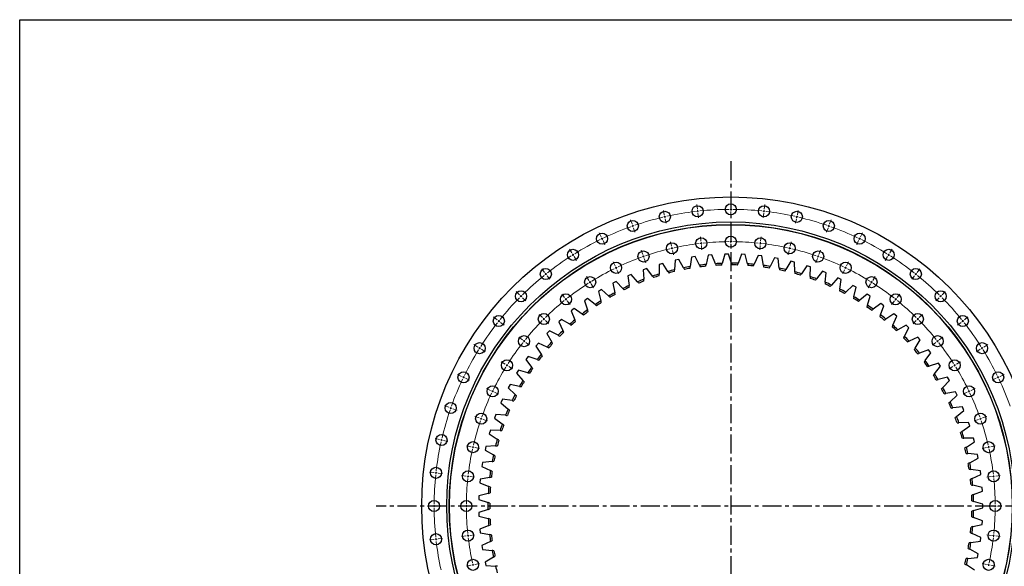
# Model space of a CAD drawing. Header units: millimetres. Extents: x -360 to 6550, y 5580 to 10595.
# Tile 5 of 12: x -360 to 1943, y 9316 to 10595. Entities that reach past the tile are written whole.
import ezdxf

# ---------------------------------------------------------------- set-up
doc = ezdxf.new("R2010")
doc.units = ezdxf.units.MM
doc.header["$LTSCALE"] = 20
doc.linetypes.add('CENTER', pattern=[10.16, 6.35, -1.27, 1.27, -1.27])

msp = doc.modelspace()

# ---------------------------------------------------------------- linework, layer by layer
at = {"linetype": 'CENTER', "ltscale": 0.35}
for p, q in [((1303.6, 10264), (1303.6, 8649.8)), ((2133.1, 9456.9), (474.2, 9456.9))]:
    msp.add_line(p, q, dxfattribs=at)
at = {"color": 0, "linetype": 'Continuous', "lineweight": 18}
for p, q in [((1225.4, 10151.5), (1224.2, 10161.9)), ((1303.6, 10155.9), (1303.6, 10166.4)), ((1381.9, 10151.5), (1383.1, 10161.9)), ((1148.1, 10138.4), (1145.8, 10148.6)), ((1149.2, 10133.5), (1148.6, 10135.9)), ((1149.2, 10133.5), (1149.8, 10131.1)), ((1225.9, 10146.5), (1225.7, 10149)), ((1225.9, 10146.5), (1226.2, 10144.1)), ((1226.5, 10141.6), (1227.7, 10131.1)), ((1303.6, 10150.9), (1303.6, 10153.4)), ((1303.6, 10150.9), (1303.6, 10148.4)), ((1303.6, 10145.9), (1303.6, 10135.4)), ((1380.8, 10141.6), (1379.6, 10131.1)), ((1381.3, 10146.5), (1381.1, 10144.1)), ((1381.3, 10146.5), (1381.6, 10149)), ((1458.1, 10133.5), (1457.5, 10131.1)), ((1458.1, 10133.5), (1458.6, 10135.9)), ((1459.2, 10138.4), (1461.5, 10148.6)), ((1072.8, 10116.7), (1069.3, 10126.6)), ((1074.4, 10112), (1073.6, 10114.3)), ((1074.4, 10112), (1075.2, 10109.6)), ((1150.3, 10128.6), (1152.7, 10118.4)), ((1457, 10128.6), (1454.6, 10118.4)), ((1532.8, 10112), (1532, 10109.6)), ((1532.8, 10112), (1533.7, 10114.3)), ((1534.5, 10116.7), (1538, 10126.6)), ((1000.4, 10086.7), (995.8, 10096.1)), ((1076.1, 10107.2), (1079.5, 10097.3)), ((1233.8, 10076.5), (1232.7, 10086.9)), ((1303.6, 10080.4), (1303.6, 10090.9)), ((1373.4, 10076.5), (1374.6, 10086.9)), ((1531.2, 10107.2), (1527.7, 10097.3)), ((1606.9, 10086.7), (1611.5, 10096.1)), ((1002.5, 10082.2), (1001.4, 10084.4)), ((1002.5, 10082.2), (1003.6, 10079.9)), ((1004.7, 10077.7), (1009.2, 10068.2)), ((1164.9, 10064.8), (1162.6, 10075)), ((1234.4, 10071.5), (1234.1, 10074)), ((1234.4, 10071.5), (1234.7, 10069)), ((1234.9, 10066.5), (1236.1, 10056.1)), ((1303.6, 10075.4), (1303.6, 10077.9)), ((1303.6, 10075.4), (1303.6, 10072.9)), ((1303.6, 10070.4), (1303.6, 10059.9)), ((1372.3, 10066.5), (1371.2, 10056.1)), ((1372.9, 10071.5), (1372.6, 10069)), ((1372.9, 10071.5), (1373.2, 10074)), ((1442.4, 10064.8), (1444.7, 10075)), ((1602.6, 10077.7), (1598, 10068.2)), ((1604.8, 10082.2), (1603.7, 10079.9)), ((1604.8, 10082.2), (1605.8, 10084.4)), ((931.7, 10048.8), (926.2, 10057.7)), ((934.4, 10044.5), (933.1, 10046.6)), ((934.4, 10044.5), (935.7, 10042.4)), ((1097.7, 10045.4), (1094.2, 10055.3)), ((1099.4, 10040.7), (1098.5, 10043.1)), ((1166, 10059.9), (1165.5, 10062.3)), ((1166, 10059.9), (1166.6, 10057.5)), ((1167.1, 10055), (1169.5, 10044.8)), ((1440.2, 10055), (1437.8, 10044.8)), ((1441.3, 10059.9), (1440.7, 10057.5)), ((1441.3, 10059.9), (1441.8, 10062.3)), ((1507.9, 10040.7), (1508.7, 10043.1)), ((1509.6, 10045.4), (1513, 10055.3)), ((1672.9, 10044.5), (1671.5, 10042.4)), ((1672.9, 10044.5), (1674.2, 10046.6)), ((1675.5, 10048.8), (1681.1, 10057.7)), ((937.1, 10040.3), (942.7, 10031.4)), ((1033.1, 10018.7), (1028.6, 10028.1)), ((1099.4, 10040.7), (1100.2, 10038.3)), ((1101, 10036), (1104.5, 10026.1)), ((1506.3, 10036), (1502.8, 10026.1)), ((1507.9, 10040.7), (1507.1, 10038.3)), ((1574.2, 10018.7), (1578.7, 10028.1)), ((1670.2, 10040.3), (1664.6, 10031.4)), ((867.8, 10003.4), (861.3, 10011.6)), ((870.9, 9999.5), (869.4, 10001.5)), ((870.9, 9999.5), (872.5, 9997.5)), ((874.1, 9995.6), (880.6, 9987.4)), ((1035.3, 10014.2), (1034.2, 10016.4)), ((1035.3, 10014.2), (1036.4, 10011.9)), ((1037.4, 10009.7), (1042, 10000.2)), ((1569.8, 10009.7), (1565.3, 10000.2)), ((1572, 10014.2), (1570.9, 10011.9)), ((1572, 10014.2), (1573.1, 10016.4)), ((1733.2, 9995.6), (1726.7, 9987.4)), ((1736.3, 9999.5), (1734.8, 9997.5)), ((1736.3, 9999.5), (1737.9, 10001.5)), ((1739.5, 10003.4), (1746, 10011.6)), ((971.9, 9984.8), (966.3, 9993.7)), ((974.6, 9980.6), (973.2, 9982.7)), ((974.6, 9980.6), (975.9, 9978.5)), ((977.2, 9976.4), (982.8, 9967.5)), ((1630, 9976.4), (1624.5, 9967.5)), ((1632.7, 9980.6), (1631.4, 9978.5)), ((1632.7, 9980.6), (1634, 9982.7)), ((1635.4, 9984.8), (1640.9, 9993.7)), ((809.4, 9951.2), (801.9, 9958.6)), ((812.9, 9947.6), (811.1, 9949.4)), ((914.9, 9944.4), (908.3, 9952.6)), ((1692.4, 9944.4), (1698.9, 9952.6)), ((1794.4, 9947.6), (1796.1, 9949.4)), ((1797.9, 9951.2), (1805.3, 9958.6)), ((812.9, 9947.6), (814.7, 9945.9)), ((816.4, 9944.1), (823.9, 9936.7)), ((918, 9940.5), (916.4, 9942.4)), ((918, 9940.5), (919.6, 9938.5)), ((921.1, 9936.6), (927.7, 9928.4)), ((1686.1, 9936.6), (1679.6, 9928.4)), ((1689.3, 9940.5), (1687.7, 9938.5)), ((1689.3, 9940.5), (1690.8, 9942.4)), ((1790.8, 9944.1), (1783.4, 9936.7)), ((1794.4, 9947.6), (1792.6, 9945.9)), ((862.8, 9897.8), (855.3, 9905.2)), ((1744.5, 9897.8), (1751.9, 9905.2)), ((757.1, 9892.7), (748.9, 9899.3)), ((761, 9889.6), (759.1, 9891.2)), ((761, 9889.6), (763, 9888)), ((765, 9886.5), (773.2, 9879.9)), ((866.3, 9894.3), (864.5, 9896)), ((866.3, 9894.3), (868.1, 9892.5)), ((869.8, 9890.7), (877.3, 9883.3)), ((1737.4, 9890.7), (1730, 9883.3)), ((1741, 9894.3), (1739.2, 9892.5)), ((1741, 9894.3), (1742.7, 9896)), ((1842.3, 9886.5), (1834.1, 9879.9)), ((1846.2, 9889.6), (1844.3, 9888)), ((1846.2, 9889.6), (1848.2, 9891.2)), ((1850.1, 9892.7), (1858.3, 9899.3)), ((711.8, 9828.8), (702.9, 9834.4)), ((816.2, 9845.7), (808, 9852.2)), ((820.1, 9842.5), (818.1, 9844.1)), ((820.1, 9842.5), (822, 9841)), ((824, 9839.4), (832.2, 9832.9)), ((1783.3, 9839.4), (1775.1, 9832.9)), ((1787.2, 9842.5), (1785.2, 9841)), ((1787.2, 9842.5), (1789.2, 9844.1)), ((1791.1, 9845.7), (1799.3, 9852.2)), ((1895.5, 9828.8), (1904.4, 9834.4)), ((716, 9826.1), (713.9, 9827.5)), ((716, 9826.1), (718.1, 9824.8)), ((720.2, 9823.5), (729.1, 9817.9)), ((1887, 9823.5), (1878.1, 9817.9)), ((1891.3, 9826.1), (1889.1, 9824.8)), ((1891.3, 9826.1), (1893.4, 9827.5)), ((775.7, 9788.6), (766.8, 9794.2)), ((1831.6, 9788.6), (1840.5, 9794.2)), ((673.9, 9760.2), (664.4, 9764.7)), ((779.9, 9786), (777.8, 9787.3)), ((779.9, 9786), (782.1, 9784.6)), ((784.2, 9783.3), (793.1, 9777.7)), ((1823.1, 9783.3), (1814.2, 9777.7)), ((1827.3, 9786), (1825.2, 9784.6)), ((1827.3, 9786), (1829.5, 9787.3)), ((1933.4, 9760.2), (1942.9, 9764.7)), ((678.4, 9758), (676.1, 9759.1)), ((678.4, 9758), (680.6, 9756.9)), ((682.9, 9755.9), (692.3, 9751.3)), ((1924.4, 9755.9), (1914.9, 9751.3)), ((1928.9, 9758), (1926.7, 9756.9)), ((1928.9, 9758), (1931.2, 9759.1)), ((741.9, 9727.4), (732.4, 9732)), ((746.4, 9725.3), (744.1, 9726.3)), ((746.4, 9725.3), (748.6, 9724.2)), ((750.9, 9723.1), (760.4, 9718.5)), ((1856.4, 9723.1), (1846.9, 9718.5)), ((1860.9, 9725.3), (1858.6, 9724.2)), ((1860.9, 9725.3), (1863.1, 9726.3)), ((1865.4, 9727.4), (1874.9, 9732)), ((643.9, 9687.8), (634, 9691.2)), ((648.6, 9686.1), (646.2, 9686.9)), ((648.6, 9686.1), (650.9, 9685.3)), ((653.3, 9684.5), (663.2, 9681)), ((715.1, 9662.8), (705.2, 9666.3)), ((719.8, 9661.2), (717.5, 9662)), ((719.8, 9661.2), (722.2, 9660.4)), ((724.6, 9659.5), (734.5, 9656.1)), ((1882.7, 9659.5), (1872.8, 9656.1)), ((1887.4, 9661.2), (1885.1, 9660.4)), ((1887.4, 9661.2), (1889.8, 9662)), ((1892.1, 9662.8), (1902.1, 9666.3)), ((622.2, 9612.4), (611.9, 9614.8)), ((627, 9611.3), (624.6, 9611.9)), ((627, 9611.3), (629.5, 9610.8)), ((631.9, 9610.2), (642.1, 9607.9)), ((695.8, 9595.6), (685.5, 9598)), ((700.6, 9594.5), (698.2, 9595.1)), ((700.6, 9594.5), (703.1, 9594)), ((705.5, 9593.4), (715.8, 9591.1)), ((1901.8, 9593.4), (1891.5, 9591.1)), ((1906.6, 9594.5), (1904.2, 9594)), ((1906.6, 9594.5), (1909.1, 9595.1)), ((1911.5, 9595.6), (1921.7, 9598)), ((609, 9535.2), (598.6, 9536.3)), ((614, 9534.6), (611.5, 9534.9)), ((614, 9534.6), (616.5, 9534.3)), ((619, 9534), (629.4, 9532.9)), ((684.1, 9526.7), (673.6, 9527.9)), ((689, 9526.2), (686.5, 9526.4)), ((689, 9526.2), (691.5, 9525.9)), ((694, 9525.6), (704.4, 9524.4)), ((1913.3, 9525.6), (1902.8, 9524.4)), ((1918.2, 9526.2), (1915.8, 9525.9)), ((1918.2, 9526.2), (1920.7, 9526.4)), ((1923.2, 9526.7), (1933.6, 9527.9)), ((604.6, 9456.9), (594.1, 9456.9)), ((609.6, 9456.9), (607.1, 9456.9)), ((609.6, 9456.9), (612.1, 9456.9)), ((614.6, 9456.9), (625.1, 9456.9)), ((680.1, 9456.9), (669.6, 9456.9)), ((685.1, 9456.9), (682.6, 9456.9)), ((685.1, 9456.9), (687.6, 9456.9)), ((690.1, 9456.9), (700.6, 9456.9)), ((1917.1, 9456.9), (1906.6, 9456.9)), ((1922.1, 9456.9), (1919.6, 9456.9)), ((1922.1, 9456.9), (1924.6, 9456.9)), ((1927.1, 9456.9), (1937.6, 9456.9)), ((609, 9378.6), (598.6, 9377.5)), ((614, 9379.2), (611.5, 9378.9)), ((614, 9379.2), (616.5, 9379.5)), ((619, 9379.8), (629.4, 9380.9)), ((684.1, 9387.1), (673.6, 9385.9)), ((689, 9387.7), (686.5, 9387.4)), ((689, 9387.7), (691.5, 9387.9)), ((694, 9388.2), (704.4, 9389.4)), ((1913.3, 9388.2), (1902.8, 9389.4)), ((1918.2, 9387.7), (1915.8, 9387.9)), ((1918.2, 9387.7), (1920.7, 9387.4)), ((1923.2, 9387.1), (1933.6, 9385.9)), ((695.8, 9318.2), (685.5, 9315.8)), ((700.6, 9319.3), (698.2, 9318.7)), ((700.6, 9319.3), (703.1, 9319.8)), ((705.5, 9320.4), (715.8, 9322.7)), ((1901.8, 9320.4), (1891.5, 9322.7)), ((1906.6, 9319.3), (1904.2, 9319.8)), ((1906.6, 9319.3), (1909.1, 9318.7)), ((1911.5, 9318.2), (1921.7, 9315.8))]:
    msp.add_line(p, q, dxfattribs=at)
at = {"color": 7, "linetype": 'Continuous', "lineweight": 25}
for p, q in [((1348.7, 10178.5), (1348.7, 10178.5)), ((1250.6, 10044), (1245.9, 10022)), ((1259.3, 10044.8), (1250.6, 10044)), ((1267.5, 10023.8), (1259.3, 10044.8)), ((1289.5, 10046.3), (1283.4, 10024.5)), ((1298.3, 10046.4), (1289.5, 10046.3)), ((1305.1, 10024.9), (1298.3, 10046.4)), ((1328.5, 10045.9), (1321, 10024.6)), ((1337.3, 10045.5), (1328.5, 10045.9)), ((1342.6, 10023.6), (1337.3, 10045.5)), ((1367.3, 10043), (1358.4, 10022.3)), ((1376.1, 10042), (1367.3, 10043)), ((1380, 10019.8), (1376.1, 10042)), ((1135.9, 10022.1), (1135.7, 9999.5)), ((1144.3, 10024.5), (1135.9, 10022.1)), ((1156.5, 10005.5), (1144.3, 10024.5)), ((1173.6, 10031.9), (1171.9, 10009.4)), ((1182.2, 10033.8), (1173.6, 10031.9)), ((1193.1, 10014), (1182.2, 10033.8)), ((1211.9, 10039.2), (1208.7, 10016.9)), ((1220.6, 10040.6), (1211.9, 10039.2)), ((1230.2, 10020.1), (1220.6, 10040.6)), ((1405.9, 10037.5), (1395.7, 10017.4)), ((1414.6, 10035.9), (1405.9, 10037.5)), ((1417, 10013.5), (1414.6, 10035.9)), ((1444.1, 10029.5), (1432.5, 10010.1)), ((1452.6, 10027.3), (1444.1, 10029.5)), ((1453.6, 10004.8), (1452.6, 10027.3)), ((1481.6, 10018.9), (1468.8, 10000.4)), ((1490, 10016.2), (1481.6, 10018.9)), ((1070.9, 9998.5), (1062.8, 9995)), ((1062.8, 9995), (1065.6, 9972.6)), ((1085.4, 9981.3), (1070.9, 9998.5)), ((1107.2, 10012.7), (1098.9, 10009.7)), ((1098.9, 10009.7), (1100.2, 9987.2)), ((1120.6, 9994.6), (1107.2, 10012.7)), ((1489.4, 9993.7), (1490, 10016.2)), ((1518.4, 10005.9), (1504.4, 9988.3)), ((1526.5, 10002.7), (1518.4, 10005.9)), ((1524.5, 9980.2), (1526.5, 10002.7)), ((1035.6, 9982), (1027.8, 9977.9)), ((1027.8, 9977.9), (1032, 9955.8)), ((1051.3, 9965.8), (1035.6, 9982)), ((1554.2, 9990.5), (1539, 9973.8)), ((1562.1, 9986.7), (1554.2, 9990.5)), ((1558.6, 9964.5), (1562.1, 9986.7)), ((1588.9, 9972.8), (1572.7, 9957.1)), ((1596.6, 9968.5), (1588.9, 9972.8)), ((1001.5, 9963.1), (993.9, 9958.5)), ((993.9, 9958.5), (999.6, 9936.7)), ((1018.2, 9948), (1001.5, 9963.1)), ((1591.6, 9946.5), (1596.6, 9968.5)), ((1622.4, 9952.8), (1605.2, 9938.3)), ((1629.8, 9948), (1622.4, 9952.8)), ((968.7, 9942), (961.5, 9937)), ((961.5, 9937), (968.6, 9915.6)), ((986.4, 9928), (968.7, 9942)), ((1623.3, 9926.4), (1629.8, 9948)), ((1654.5, 9930.7), (1636.3, 9917.3)), ((1661.5, 9925.4), (1654.5, 9930.7)), ((937.3, 9918.8), (930.5, 9913.3)), ((930.5, 9913.3), (939, 9892.4)), ((955.9, 9906), (937.3, 9918.8)), ((1653.7, 9904.2), (1661.5, 9925.4)), ((1685, 9906.5), (1666, 9894.3)), ((1691.7, 9900.7), (1685, 9906.5)), ((907.6, 9893.6), (901.1, 9887.6)), ((901.1, 9887.6), (911, 9867.4)), ((927, 9882.1), (907.6, 9893.6)), ((1682.5, 9880.1), (1691.7, 9900.7)), ((1713.9, 9880.3), (1694.1, 9869.4)), ((1720.2, 9874.1), (1713.9, 9880.3)), ((879.6, 9866.5), (873.5, 9860.1)), ((873.5, 9860.1), (884.8, 9840.5)), ((899.7, 9856.2), (879.6, 9866.5)), ((1709.6, 9854.2), (1720.2, 9874.1)), ((853.5, 9837.6), (847.8, 9830.8)), ((874.2, 9828.7), (853.5, 9837.6)), ((1741, 9852.2), (1720.5, 9842.7)), ((1735, 9826.5), (1746.8, 9845.7)), ((1746.8, 9845.7), (1741, 9852.2)), ((847.8, 9830.8), (860.3, 9812)), ((1766.1, 9822.5), (1745.1, 9814.3)), ((1758.4, 9797.2), (1771.5, 9815.5)), ((1771.5, 9815.5), (1766.1, 9822.5)), ((829.3, 9807), (824.1, 9799.9)), ((824.1, 9799.9), (837.8, 9781.9)), ((850.6, 9799.5), (829.3, 9807)), ((1789.3, 9791.1), (1767.8, 9784.3)), ((1794.2, 9783.8), (1789.3, 9791.1)), ((807.2, 9774.9), (802.5, 9767.4)), ((802.5, 9767.4), (817.4, 9750.4)), ((828.9, 9768.8), (807.2, 9774.9)), ((1779.9, 9766.4), (1794.2, 9783.8)), ((1810.3, 9758.3), (1788.4, 9752.9)), ((1799.4, 9734.2), (1814.8, 9750.7)), ((1814.8, 9750.7), (1810.3, 9758.3)), ((787.3, 9741.4), (783.1, 9733.6)), ((783.1, 9733.6), (799, 9717.7)), ((809.3, 9736.7), (787.3, 9741.4)), ((1829.1, 9724.1), (1806.9, 9720.2)), ((1833.1, 9716.2), (1829.1, 9724.1)), ((769.6, 9706.6), (765.9, 9698.6)), ((765.9, 9698.6), (782.9, 9683.7)), ((791.9, 9703.5), (769.6, 9706.6)), ((1816.6, 9700.8), (1833.1, 9716.2)), ((1845.6, 9688.8), (1823.2, 9686.4)), ((1831.6, 9666.4), (1849, 9680.7)), ((1849, 9680.7), (1845.6, 9688.8)), ((754.3, 9670.8), (751.1, 9662.5)), ((751.1, 9662.5), (769, 9648.8)), ((776.8, 9669.1), (754.3, 9670.8)), ((1859.8, 9652.5), (1837.2, 9651.6)), ((1862.6, 9644.2), (1859.8, 9652.5)), ((741.3, 9634), (738.8, 9625.6)), ((763.9, 9633.8), (741.3, 9634)), ((1844.3, 9631), (1862.6, 9644.2)), ((738.8, 9625.6), (757.5, 9613.1)), ((1871.5, 9615.3), (1848.9, 9615.9)), ((1854.6, 9594.9), (1873.8, 9606.8)), ((1873.8, 9606.8), (1871.5, 9615.3)), ((730.9, 9596.4), (728.8, 9587.9)), ((728.8, 9587.9), (748.4, 9576.6)), ((753.4, 9597.8), (730.9, 9596.4)), ((722.9, 9558.3), (721.4, 9549.6)), ((745.3, 9561.1), (722.9, 9558.3)), ((1880.7, 9577.4), (1858.3, 9579.5)), ((1862.5, 9558.2), (1882.4, 9568.8)), ((1882.4, 9568.8), (1880.7, 9577.4)), ((721.4, 9549.6), (741.7, 9539.7)), ((1887.4, 9539), (1865.1, 9542.6)), ((1888.6, 9530.3), (1887.4, 9539)), ((717.5, 9519.7), (716.6, 9510.9)), ((739.6, 9523.9), (717.5, 9519.7)), ((1868, 9521.1), (1888.6, 9530.3)), ((716.6, 9510.9), (737.5, 9502.4)), ((1891.6, 9500.3), (1869.6, 9505.3)), ((1871, 9483.6), (1892.1, 9491.5)), ((1892.1, 9491.5), (1891.6, 9500.3)), ((714.6, 9480.8), (714.3, 9472)), ((714.3, 9472), (735.7, 9464.8)), ((736.4, 9486.5), (714.6, 9480.8)), ((1893.1, 9461.3), (1871.5, 9467.8)), ((735.7, 9449), (714.3, 9441.8)), ((1871.5, 9446.1), (1893.1, 9452.5)), ((1893.1, 9452.5), (1893.1, 9461.3)), ((714.3, 9441.8), (714.6, 9433)), ((714.6, 9433), (736.4, 9427.3)), ((1892.1, 9422.3), (1871, 9430.2)), ((1891.6, 9413.6), (1892.1, 9422.3)), ((737.5, 9411.5), (716.6, 9402.9)), ((716.6, 9402.9), (717.5, 9394.1)), ((1869.6, 9408.6), (1891.6, 9413.6)), ((717.5, 9394.1), (739.6, 9389.9)), ((741.7, 9374.1), (721.4, 9364.2)), ((1865.1, 9371.3), (1887.4, 9374.8)), ((1888.6, 9383.5), (1868, 9392.8)), ((1887.4, 9374.8), (1888.6, 9383.5)), ((721.4, 9364.2), (722.9, 9355.5)), ((722.9, 9355.5), (745.3, 9352.7)), ((1882.4, 9345), (1862.5, 9355.6)), ((748.4, 9337.2), (728.8, 9325.9)), ((1858.3, 9334.3), (1880.7, 9336.4)), ((1880.7, 9336.4), (1882.4, 9345)), ((728.8, 9325.9), (730.9, 9317.4)), ((730.9, 9317.4), (753.4, 9316.1)), ((1873.8, 9307), (1854.6, 9318.9))]:
    msp.add_line(p, q, dxfattribs=at)
msp.add_lwpolyline([(-359.6, 10594.6), (6550.4, 10594.6), (6550.4, 5580.2), (-359.6, 5580.2)], close=True)
for centre, radius in [((1303.6, 9456.9), 723), ((1225.9, 10146.5), 13), ((1303.6, 10150.9), 13), ((1381.3, 10146.5), 13), ((1149.2, 10133.5), 13), ((1458.1, 10133.5), 13), ((1303.6, 9456.9), 664.5), ((1303.6, 9456.9), 658.5), ((1303.6, 9456.9), 658), ((1074.4, 10112), 13), ((1532.8, 10112), 13), ((1002.5, 10082.2), 13), ((1303.6, 10075.4), 13), ((1604.8, 10082.2), 13), ((1166, 10059.9), 13), ((1234.4, 10071.5), 13), ((1372.9, 10071.5), 13), ((1441.3, 10059.9), 13), ((934.4, 10044.5), 13), ((1099.4, 10040.7), 13), ((1507.9, 10040.7), 13), ((1672.9, 10044.5), 13), ((1035.3, 10014.2), 13), ((1572, 10014.2), 13), ((870.9, 9999.5), 13), ((1736.3, 9999.5), 13), ((974.6, 9980.6), 13), ((1632.7, 9980.6), 13), ((812.9, 9947.6), 13), ((918, 9940.5), 13), ((1689.3, 9940.5), 13), ((1794.4, 9947.6), 13), ((761, 9889.6), 13), ((866.3, 9894.3), 13), ((1741, 9894.3), 13), ((1846.2, 9889.6), 13), ((716, 9826.1), 13), ((820.1, 9842.5), 13), ((1787.2, 9842.5), 13), ((1891.3, 9826.1), 13), ((779.9, 9786), 13), ((1827.3, 9786), 13), ((678.4, 9758), 13), ((1928.9, 9758), 13), ((746.4, 9725.3), 13), ((1860.9, 9725.3), 13), ((648.6, 9686.1), 13), ((719.8, 9661.2), 13), ((1887.4, 9661.2), 13), ((627, 9611.3), 13), ((700.6, 9594.5), 13), ((1906.6, 9594.5), 13), ((614, 9534.6), 13), ((689, 9526.2), 13), ((1918.2, 9526.2), 13), ((609.6, 9456.9), 13), ((685.1, 9456.9), 13), ((1922.1, 9456.9), 13), ((689, 9387.7), 13), ((1918.2, 9387.7), 13), ((614, 9379.2), 13), ((700.6, 9319.3), 13), ((1906.6, 9319.3), 13)]:
    msp.add_circle(centre, radius, dxfattribs=at)
at = {"color": 0, "linetype": 'Continuous', "lineweight": 18}
for radius, start, end in [(694, 102.8571, 103.0635), (694, 102.6507, 102.8571), (694, 96.8414, 102.4443), (694, 96.4286, 96.635), (694, 96.2222, 96.4286), (694, 90.4128, 96.0158), (694, 90, 90.2064), (694, 89.7936, 90), (694, 83.9842, 89.5872), (694, 83.5714, 83.7778), (694, 83.365, 83.5714), (694, 77.5557, 83.1586), (694, 77.1429, 77.3493), (694, 76.9365, 77.1429), (694, 109.6985, 115.3015), (694, 109.2857, 109.4921), (694, 109.0793, 109.2857), (694, 103.2699, 108.8729), (694, 71.1271, 76.7301), (694, 70.7143, 70.9207), (694, 70.5079, 70.7143), (694, 64.6985, 70.3015), (694, 116.1271, 121.7301), (694, 115.7143, 115.9207), (694, 115.5079, 115.7143), (618.5, 96.8918, 102.394), (618.5, 96.4286, 96.6602), (618.5, 96.197, 96.4286), (618.5, 90.4632, 95.9654), (618.5, 90, 90.2316), (618.5, 89.7684, 90), (618.5, 84.0346, 89.5368), (618.5, 83.5714, 83.803), (618.5, 83.3398, 83.5714), (618.5, 77.606, 83.1082), (694, 64.2857, 64.4921), (694, 64.0793, 64.2857), (694, 58.2699, 63.8729), (694, 122.5557, 128.1586), (694, 122.1429, 122.3493), (694, 121.9365, 122.1429), (618.5, 109.0541, 109.2857), (618.5, 103.3203, 108.8225), (618.5, 102.8571, 103.0887), (618.5, 102.6256, 102.8571), (618.5, 77.1429, 77.3744), (618.5, 76.9113, 77.1429), (618.5, 71.1775, 76.6797), (618.5, 70.7143, 70.9459), (694, 57.8571, 58.0635), (694, 57.6507, 57.8571), (694, 51.8414, 57.4443), (618.5, 109.7489, 115.2511), (618.5, 109.2857, 109.5173), (618.5, 70.4827, 70.7143), (618.5, 64.7489, 70.2511), (694, 128.9842, 134.5872), (694, 128.5714, 128.7778), (694, 128.365, 128.5714), (618.5, 116.1775, 121.6797), (618.5, 115.7143, 115.9459), (618.5, 115.4827, 115.7143), (618.5, 64.2857, 64.5173), (618.5, 64.0541, 64.2857), (618.5, 58.3203, 63.8225), (694, 51.4286, 51.635), (694, 51.2222, 51.4286), (694, 45.4128, 51.0158), (618.5, 122.606, 128.1082), (618.5, 122.1429, 122.3744), (618.5, 121.9113, 122.1429), (618.5, 57.8571, 58.0887), (618.5, 57.6256, 57.8571), (618.5, 51.8918, 57.394), (694, 134.7936, 135), (694, 45, 45.2064), (694, 135.4128, 141.0158), (694, 135, 135.2064), (618.5, 129.0346, 134.5368), (618.5, 128.5714, 128.803), (618.5, 128.3398, 128.5714), (618.5, 51.4286, 51.6602), (618.5, 51.197, 51.4286), (618.5, 45.4632, 50.9654), (694, 44.7936, 45), (694, 38.9842, 44.5872), (694, 141.8414, 147.4443), (694, 141.4286, 141.635), (694, 141.2222, 141.4286), (618.5, 135.4632, 140.9654), (618.5, 135, 135.2316), (618.5, 134.7684, 135), (618.5, 45, 45.2316), (618.5, 44.7684, 45), (618.5, 39.0346, 44.5368), (694, 38.5714, 38.7778), (694, 38.365, 38.5714), (694, 32.5557, 38.1586), (618.5, 141.8918, 147.394), (618.5, 141.4286, 141.6602), (618.5, 141.197, 141.4286), (618.5, 38.5714, 38.803), (618.5, 38.3398, 38.5714), (618.5, 32.606, 38.1082), (694, 148.2699, 153.8729), (694, 147.8571, 148.0635), (694, 147.6507, 147.8571), (694, 32.1429, 32.3493), (694, 31.9365, 32.1429), (694, 26.1271, 31.7301), (618.5, 147.6256, 147.8571), (618.5, 32.1429, 32.3744), (618.5, 148.3203, 153.8225), (618.5, 147.8571, 148.0887), (618.5, 31.9113, 32.1429), (618.5, 26.1775, 31.6797), (694, 154.6985, 160.3015), (694, 154.2857, 154.4921), (694, 154.0793, 154.2857), (694, 25.7143, 25.9207), (694, 25.5079, 25.7143), (694, 19.6985, 25.3015), (618.5, 154.7489, 160.2511), (618.5, 154.2857, 154.5173), (618.5, 154.0541, 154.2857), (618.5, 25.7143, 25.9459), (618.5, 25.4827, 25.7143), (618.5, 19.7489, 25.2511), (694, 161.1271, 166.7301), (694, 160.7143, 160.9207), (694, 160.5079, 160.7143), (618.5, 161.1775, 166.6797), (618.5, 160.7143, 160.9459), (618.5, 160.4827, 160.7143), (618.5, 19.2857, 19.5173), (618.5, 19.0541, 19.2857), (618.5, 13.3203, 18.8225), (694, 167.5557, 173.1586), (694, 167.1429, 167.3493), (694, 166.9365, 167.1429), (618.5, 167.606, 173.1082), (618.5, 167.1429, 167.3744), (618.5, 166.9113, 167.1429), (618.5, 12.8571, 13.0887), (618.5, 12.6256, 12.8571), (618.5, 6.8918, 12.394), (694, 173.5714, 173.7778), (694, 173.365, 173.5714), (694, 173.9842, 179.5872), (618.5, 174.0346, 179.5368), (618.5, 173.5714, 173.803), (618.5, 173.3398, 173.5714), (618.5, 6.4286, 6.6602), (618.5, 6.197, 6.4286), (618.5, 0.4632, 5.9654), (694, 179.7936, 180), (694, 180, 180.2064), (694, 180.4128, 186.0158), (618.5, 179.7684, 180), (618.5, 180, 180.2316), (618.5, 180.4632, 185.9654), (618.5, 354.0346, 359.5368), (618.5, 0, 0.2316), (618.5, 359.7684, 0), (694, 186.2222, 186.4286), (694, 186.4286, 186.635), (694, 186.8414, 192.4443), (618.5, 186.197, 186.4286), (618.5, 186.4286, 186.6602), (618.5, 186.8918, 192.394), (618.5, 347.606, 353.1082), (618.5, 353.3398, 353.5714), (618.5, 353.5714, 353.803), (618.5, 192.6256, 192.8571), (618.5, 192.8571, 193.0887), (618.5, 346.9113, 347.1429), (618.5, 347.1429, 347.3744)]:
    msp.add_arc((1303.6, 9456.9), radius, start, end, dxfattribs=at)
at = {"color": 7, "linetype": 'Continuous', "lineweight": 25}
for radius, start, end in [(568, 95.831, 97.4322), (564, 95.9607, 97.3025), (568, 92.0415, 93.6427), (564, 92.1712, 93.513), (568, 88.252, 89.8532), (564, 88.3817, 89.7235), (568, 84.4625, 86.0638), (564, 84.5923, 85.934), (568, 80.6731, 82.2743), (568, 107.1994, 108.8006), (564, 107.3291, 108.6709), (568, 103.4099, 105.0111), (564, 103.5396, 104.8814), (568, 99.6204, 101.2217), (564, 99.7502, 101.0919), (564, 80.8028, 82.1446), (568, 76.8836, 78.4848), (564, 77.0133, 78.3551), (568, 73.0941, 74.6954), (564, 73.2238, 74.5656), (568, 114.7783, 116.3796), (568, 110.9889, 112.5901), (564, 111.1186, 112.4604), (564, 69.4344, 70.7762), (568, 69.3046, 70.9059), (564, 65.6449, 66.9867), (568, 65.5152, 67.1164), (568, 118.5678, 120.169), (564, 118.6975, 120.0393), (564, 114.9081, 116.2498), (564, 61.8554, 63.1972), (568, 61.7257, 63.3269), (568, 122.3573, 123.9585), (564, 122.487, 123.8288), (564, 58.066, 59.4077), (568, 57.9362, 59.5375), (568, 54.1468, 55.748), (568, 126.1468, 127.748), (564, 126.2765, 127.6183), (564, 54.2765, 55.6183), (568, 50.3573, 51.9585), (568, 129.9362, 131.5375), (564, 130.066, 131.4077), (564, 50.487, 51.8288), (568, 46.5678, 48.169), (568, 133.7257, 135.3269), (564, 133.8554, 135.1972), (564, 46.6975, 48.0393), (568, 137.5152, 139.1164), (564, 137.6449, 138.9867), (564, 42.9081, 44.2498), (568, 42.7783, 44.3796), (568, 141.3046, 142.9059), (564, 39.1186, 40.4604), (568, 38.9889, 40.5901), (564, 141.4344, 142.7762), (564, 35.3291, 36.6709), (568, 35.1994, 36.8006), (568, 145.0941, 146.6954), (564, 145.2238, 146.5656), (568, 31.4099, 33.0111), (568, 148.8836, 150.4848), (564, 149.0133, 150.3551), (564, 31.5396, 32.8814), (564, 27.7502, 29.0919), (568, 27.6204, 29.2217), (568, 152.6731, 154.2743), (564, 152.8028, 154.1446), (564, 23.9607, 25.3025), (568, 23.831, 25.4322), (568, 156.4625, 158.0638), (564, 156.5923, 157.934), (564, 20.1712, 21.513), (568, 20.0415, 21.6427), (568, 160.252, 161.8532), (564, 160.3817, 161.7235), (564, 16.3817, 17.7235), (568, 16.252, 17.8532), (568, 164.0415, 165.6427), (564, 164.1712, 165.513), (564, 12.5923, 13.934), (568, 12.4625, 14.0638), (568, 167.831, 169.4322), (564, 167.9607, 169.3025), (568, 8.6731, 10.2743), (568, 171.6204, 173.2217), (564, 171.7502, 173.0919), (564, 8.8028, 10.1446), (564, 5.0133, 6.3551), (568, 4.8836, 6.4848), (568, 175.4099, 177.0111), (564, 175.5396, 176.8814), (564, 1.2238, 2.5656), (568, 1.0941, 2.6954), (568, 179.1994, 180.8006), (564, 179.3291, 180.6709), (564, 357.4344, 358.7762), (568, 357.3046, 358.9059), (568, 182.9889, 184.5901), (564, 183.1186, 184.4604), (564, 353.6449, 354.9867), (568, 353.5152, 355.1164), (568, 186.7783, 188.3796), (564, 186.9081, 188.2498), (568, 190.5678, 192.169), (564, 190.6975, 192.0393), (564, 349.8554, 351.1972), (568, 349.7257, 351.3269), (564, 346.066, 347.4077), (568, 345.9362, 347.5375), (568, 194.3573, 195.9585)]:
    msp.add_arc((1303.6, 9456.9), radius, start, end, dxfattribs=at)
for points in [[(1230.2, 10020.1), (1230.8, 10018.9), (1231.4, 10017.6), (1231.9, 10016.3)], [(1245.1, 10017.9), (1245.4, 10019.2), (1245.6, 10020.6), (1245.9, 10022)], [(1267.5, 10023.8), (1268.1, 10022.5), (1268.6, 10021.2), (1269.1, 10019.8)], [(1282.3, 10020.5), (1282.6, 10021.8), (1283, 10023.2), (1283.4, 10024.5)], [(1305.1, 10024.9), (1305.5, 10023.6), (1305.9, 10022.2), (1306.4, 10020.9)], [(1319.6, 10020.7), (1320, 10022), (1320.5, 10023.3), (1321, 10024.6)], [(1342.6, 10023.6), (1343, 10022.2), (1343.3, 10020.8), (1343.6, 10019.5)], [(1356.8, 10018.4), (1357.3, 10019.7), (1357.9, 10021), (1358.4, 10022.3)], [(1380, 10019.8), (1380.2, 10018.4), (1380.5, 10017), (1380.7, 10015.6)], [(1135.6, 9995.3), (1135.7, 9996.7), (1135.7, 9998.1), (1135.7, 9999.5)], [(1156.5, 10005.5), (1157.3, 10004.3), (1158, 10003.2), (1158.8, 10002)], [(1171.6, 10005.2), (1171.7, 10006.6), (1171.8, 10008), (1171.9, 10009.4)], [(1193.1, 10014), (1193.8, 10012.8), (1194.5, 10011.6), (1195.1, 10010.4)], [(1208.1, 10012.8), (1208.3, 10014.1), (1208.5, 10015.5), (1208.7, 10016.9)], [(1393.8, 10013.7), (1394.4, 10014.9), (1395.1, 10016.1), (1395.7, 10017.4)], [(1417, 10013.5), (1417.2, 10012.1), (1417.3, 10010.7), (1417.5, 10009.3)], [(1430.4, 10006.5), (1431.1, 10007.7), (1431.8, 10008.9), (1432.5, 10010.1)], [(1453.6, 10004.8), (1453.6, 10003.4), (1453.7, 10002), (1453.7, 10000.6)], [(1466.4, 9996.9), (1467.2, 9998.1), (1468, 9999.2), (1468.8, 10000.4)], [(1066.1, 9968.4), (1065.9, 9969.8), (1065.8, 9971.2), (1065.6, 9972.6)], [(1085.4, 9981.3), (1086.4, 9980.3), (1087.3, 9979.2), (1088.2, 9978.1)], [(1100.4, 9983), (1100.3, 9984.4), (1100.3, 9985.8), (1100.2, 9987.2)], [(1120.6, 9994.6), (1121.4, 9993.5), (1122.2, 9992.3), (1123.1, 9991.2)], [(1489.4, 9993.7), (1489.4, 9992.3), (1489.4, 9990.9), (1489.3, 9989.5)], [(1501.8, 9985), (1502.6, 9986.1), (1503.5, 9987.2), (1504.4, 9988.3)], [(1524.5, 9980.2), (1524.4, 9978.8), (1524.3, 9977.4), (1524.1, 9976)], [(1536.2, 9970.7), (1537.2, 9971.8), (1538.1, 9972.8), (1539, 9973.8)], [(1032.8, 9951.6), (1032.5, 9953), (1032.3, 9954.4), (1032, 9955.8)], [(1051.3, 9965.8), (1052.2, 9964.8), (1053.2, 9963.7), (1054.2, 9962.7)], [(1558.6, 9964.5), (1558.4, 9963.1), (1558.2, 9961.7), (1558, 9960.3)], [(1569.7, 9954.2), (1570.7, 9955.2), (1571.7, 9956.2), (1572.7, 9957.1)], [(986.4, 9928), (987.5, 9927.2), (988.6, 9926.3), (989.6, 9925.4)], [(1000.7, 9932.6), (1000.4, 9934), (1000, 9935.4), (999.6, 9936.7)], [(1018.2, 9948), (1019.2, 9947), (1020.3, 9946.1), (1021.3, 9945.2)], [(1591.6, 9946.5), (1591.3, 9945.1), (1591, 9943.8), (1590.7, 9942.4)], [(1602, 9935.5), (1603, 9936.5), (1604.1, 9937.4), (1605.2, 9938.3)], [(1623.3, 9926.4), (1622.9, 9925.1), (1622.5, 9923.7), (1622.1, 9922.4)], [(955.9, 9906), (957.1, 9905.2), (958.2, 9904.4), (959.4, 9903.6)], [(969.9, 9911.6), (969.5, 9912.9), (969, 9914.2), (968.6, 9915.6)], [(1632.9, 9914.8), (1634.1, 9915.6), (1635.2, 9916.4), (1636.3, 9917.3)], [(1653.7, 9904.2), (1653.2, 9902.9), (1652.7, 9901.6), (1652.2, 9900.3)], [(927, 9882.1), (928.2, 9881.4), (929.4, 9880.6), (930.6, 9879.9)], [(940.6, 9888.5), (940.1, 9889.8), (939.5, 9891.1), (939, 9892.4)], [(1662.5, 9892), (1663.7, 9892.8), (1664.8, 9893.5), (1666, 9894.3)], [(1682.5, 9880.1), (1681.9, 9878.9), (1681.3, 9877.6), (1680.7, 9876.3)], [(912.9, 9863.6), (912.3, 9864.9), (911.6, 9866.1), (911, 9867.4)], [(1690.5, 9867.4), (1691.7, 9868), (1692.9, 9868.7), (1694.1, 9869.4)], [(886.8, 9836.9), (886.2, 9838.1), (885.5, 9839.3), (884.8, 9840.5)], [(899.7, 9856.2), (901, 9855.6), (902.2, 9855), (903.5, 9854.3)], [(1709.6, 9854.2), (1708.9, 9852.9), (1708.3, 9851.7), (1707.6, 9850.5)], [(1716.7, 9840.9), (1718, 9841.5), (1719.3, 9842.1), (1720.5, 9842.7)], [(862.6, 9808.5), (861.9, 9809.7), (861.1, 9810.8), (860.3, 9812)], [(874.2, 9828.7), (875.5, 9828.1), (876.8, 9827.6), (878.1, 9827)], [(1735, 9826.5), (1734.2, 9825.3), (1733.5, 9824.1), (1732.8, 9822.9)], [(1741.2, 9812.7), (1742.5, 9813.3), (1743.8, 9813.8), (1745.1, 9814.3)], [(850.6, 9799.5), (851.9, 9799), (853.2, 9798.6), (854.5, 9798.1)], [(1758.4, 9797.2), (1757.6, 9796), (1756.8, 9794.9), (1756, 9793.7)], [(828.9, 9768.8), (830.3, 9768.4), (831.6, 9768), (833, 9767.7)], [(840.4, 9778.6), (839.5, 9779.7), (838.7, 9780.8), (837.8, 9781.9)], [(1763.8, 9783.1), (1765.1, 9783.5), (1766.4, 9783.9), (1767.8, 9784.3)], [(1779.9, 9766.4), (1779.1, 9765.3), (1778.2, 9764.2), (1777.3, 9763.1)], [(820.1, 9747.3), (819.2, 9748.3), (818.3, 9749.4), (817.4, 9750.4)], [(1784.3, 9751.9), (1785.7, 9752.3), (1787, 9752.6), (1788.4, 9752.9)], [(809.3, 9736.7), (810.7, 9736.4), (812.1, 9736.2), (813.5, 9735.9)], [(1799.4, 9734.2), (1798.4, 9733.2), (1797.4, 9732.2), (1796.5, 9731.1)], [(1802.8, 9719.5), (1804.1, 9719.8), (1805.5, 9720), (1806.9, 9720.2)], [(791.9, 9703.5), (793.3, 9703.3), (794.7, 9703.1), (796.1, 9702.9)], [(802, 9714.7), (801, 9715.7), (800, 9716.7), (799, 9717.7)], [(1816.6, 9700.8), (1815.6, 9699.9), (1814.5, 9698.9), (1813.5, 9698)], [(786.1, 9681), (785, 9681.9), (783.9, 9682.8), (782.9, 9683.7)], [(1819, 9686), (1820.4, 9686.1), (1821.8, 9686.3), (1823.2, 9686.4)], [(776.8, 9669.1), (778.2, 9669), (779.6, 9668.9), (780.9, 9668.8)], [(1831.6, 9666.4), (1830.5, 9665.5), (1829.4, 9664.6), (1828.3, 9663.7)], [(1833, 9651.4), (1834.4, 9651.4), (1835.8, 9651.5), (1837.2, 9651.6)], [(763.9, 9633.8), (765.3, 9633.8), (766.7, 9633.8), (768.1, 9633.8)], [(772.4, 9646.3), (771.3, 9647.1), (770.2, 9648), (769, 9648.8)], [(1844.3, 9631), (1843.1, 9630.2), (1842, 9629.4), (1840.9, 9628.6)], [(761, 9610.7), (759.9, 9611.5), (758.7, 9612.3), (757.5, 9613.1)], [(1844.7, 9616), (1846.1, 9615.9), (1847.5, 9615.9), (1848.9, 9615.9)], [(753.4, 9597.8), (754.8, 9597.8), (756.2, 9597.9), (757.6, 9598)], [(1854.6, 9594.9), (1853.4, 9594.2), (1852.2, 9593.5), (1851, 9592.7)], [(745.3, 9561.1), (746.7, 9561.3), (748, 9561.4), (749.4, 9561.6)], [(752, 9574.5), (750.8, 9575.2), (749.6, 9575.9), (748.4, 9576.6)], [(1854.1, 9579.9), (1855.5, 9579.7), (1856.9, 9579.6), (1858.3, 9579.5)], [(1862.5, 9558.2), (1861.3, 9557.6), (1860.1, 9556.9), (1858.8, 9556.2)], [(745.5, 9537.8), (744.2, 9538.4), (743, 9539.1), (741.7, 9539.7)], [(1861, 9543.2), (1862.4, 9543), (1863.8, 9542.8), (1865.1, 9542.6)], [(739.6, 9523.9), (741, 9524.2), (742.4, 9524.5), (743.7, 9524.7)], [(1868, 9521.1), (1866.7, 9520.5), (1865.4, 9519.9), (1864.2, 9519.3)], [(741.3, 9500.8), (740, 9501.3), (738.8, 9501.8), (737.5, 9502.4)], [(1865.5, 9506.2), (1866.8, 9505.9), (1868.2, 9505.6), (1869.6, 9505.3)], [(736.4, 9486.5), (737.8, 9486.9), (739.1, 9487.2), (740.5, 9487.6)], [(1871, 9483.6), (1869.7, 9483.1), (1868.4, 9482.6), (1867.1, 9482.2)], [(1867.5, 9469), (1868.8, 9468.6), (1870.2, 9468.2), (1871.5, 9467.8)], [(739.7, 9463.5), (738.3, 9464), (737, 9464.4), (735.7, 9464.8)], [(735.7, 9449), (737, 9449.4), (738.3, 9449.9), (739.7, 9450.3)], [(1871.5, 9446.1), (1870.2, 9445.7), (1868.8, 9445.3), (1867.5, 9444.9)], [(740.5, 9426.2), (739.1, 9426.6), (737.8, 9426.9), (736.4, 9427.3)], [(1867.1, 9431.7), (1868.4, 9431.2), (1869.7, 9430.7), (1871, 9430.2)], [(737.5, 9411.5), (738.8, 9412), (740, 9412.5), (741.3, 9413)], [(1869.6, 9408.6), (1868.2, 9408.2), (1866.8, 9407.9), (1865.5, 9407.6)], [(743.7, 9389.1), (742.4, 9389.3), (741, 9389.6), (739.6, 9389.9)], [(741.7, 9374.1), (743, 9374.7), (744.2, 9375.4), (745.5, 9376)], [(1864.2, 9394.5), (1865.4, 9393.9), (1866.7, 9393.3), (1868, 9392.8)], [(749.4, 9352.2), (748, 9352.4), (746.7, 9352.6), (745.3, 9352.7)], [(1858.8, 9357.6), (1860.1, 9356.9), (1861.3, 9356.3), (1862.5, 9355.6)], [(1865.1, 9371.3), (1863.8, 9371), (1862.4, 9370.8), (1861, 9370.6)], [(748.4, 9337.2), (749.6, 9337.9), (750.8, 9338.6), (752, 9339.3)], [(1858.3, 9334.3), (1856.9, 9334.2), (1855.5, 9334.1), (1854.1, 9333.9)], [(757.6, 9315.8), (756.2, 9315.9), (754.8, 9316), (753.4, 9316.1)], [(1851, 9321.1), (1852.2, 9320.4), (1853.4, 9319.6), (1854.6, 9318.9)]]:
    msp.add_open_spline(points, degree=3, dxfattribs=at)

doc.saveas('drawing.dxf')
